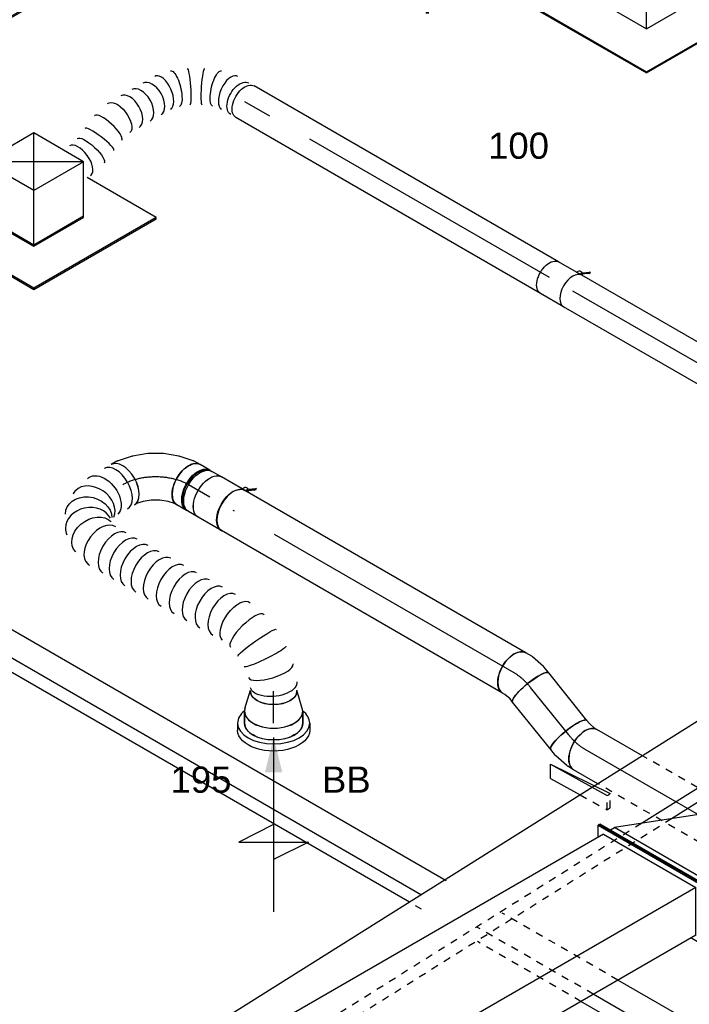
# Model space of a CAD drawing. Extents: x -238422 to 258194, y -34825 to 126331.
# Tile 77 of 239: x -28842 to -26538, y -25871 to -22486. Entities that reach past the tile are written whole.
import ezdxf
from ezdxf.enums import TextEntityAlignment as Align

# ---------------------------------------------------------------- set-up
doc = ezdxf.new("R2010")
doc.units = 0
doc.header["$LTSCALE"] = 50
doc.linetypes.add('CENTER2', pattern=[28.575, 19.05, -3.175, 3.175, -3.175])
doc.linetypes.add('STREEPJES', pattern=[0.1, 0.05, -0.05])
doc.layers.get('0').update_dxf_attribs({"linetype": 'CONTINUOUS'})
for name, color, linetype in [('EL6131--', 2, 'CONTINUOUS'), ('EM6131--', 1, 'CONTINUOUS'), ('lMcht retour bestaand_PR', 1, 'CONTINUOUS'), ('lucht retour bestaand', 8, 'CONTINUOUS'), ('WL570---_RETOUR', 112, 'CONTINUOUS'), ('WL570---_RETOUR_HL', 8, 'CONTINUOUS'), ('WL570---_RETOUR_RST', 2, 'CONTINUOUS'), ('WL570---_RETOUR_RST_HL', 1, 'CONTINUOUS'), ('WL570---_TOEVOER_RST', 2, 'CONTINUOUS'), ('WL570---_TOEVOER_RST_HL', 1, 'CONTINUOUS'), ('WM570---_RETOUR_PR', 1, 'CONTINUOUS'), ('WM570---_RETOUR_RST_PR', 1, 'CONTINUOUS'), ('WM570---_TOEVOER_RST_PR', 1, 'CONTINUOUS')]:
    doc.layers.add(name, color=color, linetype=linetype)
doc.styles.add('BURO-018', font='ARIAL.TTF', dxfattribs={"height": 90})

# ---------------------------------------------------------------- blocks, each defined once
blk = doc.blocks.new('*U1604')
at = {"color": 0, "ltscale": 10}
for p, q in [((0, 62.5, 1141.2), (856.1, 62.5, 1141.2)), ((0, -62.5, 1141.2), (856.1, -62.5, 1141.2))]:
    blk.add_line(p, q, dxfattribs=at)
blk.add_ellipse((0, 0, 1141.2), major_axis=(0, 62.5), ratio=0.57735, start_param=3.141593, end_param=6.283185, dxfattribs=at)
at = {"layer": 'WL570---_RETOUR_HL', "linetype": 'CENTER2'}
blk.add_line((0, 0, 1141.2), (856.1, 0, 1141.2), dxfattribs=at)
at = {"layer": 'WM570---_RETOUR_PR', "color": 1, "style": 'BURO-018'}
blk.add_attdef('POSNR', text='', height=90, dxfattribs=at).set_placement((0, 0), align=Align.MIDDLE)
blk = doc.blocks.new('*U1605')
at = {"color": 0, "ltscale": 10}
for p, q in [((-41.9, 80, -10.6), (-28.1, 80, -10.6)), ((-28.1, 80, -10.6), (-4.8, 84, -10.6)), ((-4.8, 84, -10.6), (3.7, 87.3, -10.6)), ((39.9, -70.3, -10.6), (61.6, -61.9, -10.6)), ((-41.9, -80, -10.6), (-15.2, -80, -10.6)), ((-15.2, -80, -10.6), (-13.9, -79.9, -10.6)), ((-13.9, -79.9, -10.6), (36, -71.4, -10.6))]:
    blk.add_line(p, q, dxfattribs=at)
blk.add_ellipse((-41.9, 0, -10.6), major_axis=(0, 80), ratio=0.211325, start_param=3.141593, end_param=6.283185, dxfattribs=at)
at = {"color": 0, "ltscale": 10, "extrusion": (1.31461e-17, 6.06551e-17, -1)}
for centre, major_axis, ratio, start_param, end_param in [((32.7, 12.7, -10.6), (-28.9, 74.6), 0.57735, 0, 3.141593), ((16.6, 6.4, -10.6), (21.4, -77.4), 0.497511, 6.232846, 6.333525)]:
    blk.add_ellipse(centre, major_axis=major_axis, ratio=ratio, start_param=start_param, end_param=end_param, dxfattribs=at)
at = {"layer": 'WL570---_RETOUR_HL', "linetype": 'CENTER2'}
blk.add_ellipse((-69.2, 94.6, -10.6), major_axis=(158.2, -24.5), ratio=0.57735, start_param=4.974188, end_param=5.497787, dxfattribs=at)
at = {"layer": 'WM570---_RETOUR_PR', "color": 1, "style": 'BURO-018'}
blk.add_attdef('POSNR', text='', height=90, dxfattribs=at).set_placement((0, 0), align=Align.MIDDLE)
blk = doc.blocks.new('*U1606')
at = {"color": 0, "ltscale": 10}
for p, q in [((0, 80, -64.9), (209.4, 80, -64.9)), ((0, -80, -64.9), (209.4, -80, -64.9))]:
    blk.add_line(p, q, dxfattribs=at)
blk.add_ellipse((0, 0, -64.9), major_axis=(0, 80), ratio=0.211325, start_param=3.141593, end_param=6.283185, dxfattribs=at)
at = {"color": 0, "ltscale": 10, "extrusion": (0, 0, -1)}
blk.add_ellipse((209.4, 0, -64.9), major_axis=(0, 80), ratio=0.211325, start_param=0, end_param=3.141593, dxfattribs=at)
at = {"layer": 'WL570---_RETOUR_HL', "linetype": 'CENTER2'}
blk.add_line((0, 0, -64.9), (209.4, 0, -64.9), dxfattribs=at)
at = {"layer": 'WM570---_RETOUR_PR', "color": 1, "style": 'BURO-018'}
blk.add_attdef('POSNR', text='', height=90, dxfattribs=at).set_placement((0, 0), align=Align.MIDDLE)
blk = doc.blocks.new('*U1607')
at = {"color": 0, "ltscale": 10}
for p, q in [((-35, 80, -74), (-11.7, 80, -74)), ((-7.7, 79.6, -74), (41.9, 69.4, -74)), ((41.9, 69.4, -74), (43.2, 69.1, -74)), ((43.2, 69.1, -74), (68, 59.4, -74)), ((-35, -80, -74), (-25.9, -80, -74)), ((-25.9, -80, -74), (-2.8, -84.7, -74)), ((-2.8, -84.7, -74), (10.2, -89.8, -74))]:
    blk.add_line(p, q, dxfattribs=at)
for centre, major_axis, ratio, start_param, end_param in [((-35, 0, -74), (0, 80), 0.57735, 3.141593, 6.283185), ((-17.8, 0, -74), (8.1, 79.9), 0.497511, 6.232846, 6.333525)]:
    blk.add_ellipse(centre, major_axis=major_axis, ratio=ratio, start_param=start_param, end_param=end_param, dxfattribs=at)
at = {"color": 0, "ltscale": 10, "extrusion": (1.23904e-16, 7.43708e-18, -1)}
blk.add_ellipse((39.1, -15.2, -74), major_axis=(28.9, 74.6), ratio=0.211325, start_param=0, end_param=3.141593, dxfattribs=at)
at = {"layer": 'WL570---_RETOUR_HL', "linetype": 'CENTER2', "extrusion": (1.23904e-16, 7.43708e-18, -1)}
blk.add_ellipse((30.3, -113.2, -74), major_axis=(138.7, -80.1), ratio=0.57735, start_param=3.926991, end_param=4.45059, dxfattribs=at)
at = {"layer": 'WM570---_RETOUR_PR', "color": 1, "style": 'BURO-018'}
blk.add_attdef('POSNR', text='', height=90, dxfattribs=at).set_placement((0, 0), align=Align.MIDDLE)
blk = doc.blocks.new('*U1608')
at = {"color": 0, "ltscale": 10}
for p, q in [((0, 80, 14.2), (1116.8, 80, 14.2)), ((0, -80, 14.2), (1116.8, -80, 14.2))]:
    blk.add_line(p, q, dxfattribs=at)
blk.add_ellipse((0, 0, 14.2), major_axis=(0, 80), ratio=0.57735, start_param=3.141593, end_param=6.283185, dxfattribs=at)
at = {"color": 0, "ltscale": 10, "extrusion": (7.43708e-18, -5.9805e-17, -1)}
blk.add_ellipse((1116.8, 0, 14.2), major_axis=(0, 80), ratio=0.57735, start_param=0, end_param=3.141593, dxfattribs=at)
at = {"layer": 'WL570---_RETOUR_HL', "linetype": 'CENTER2'}
blk.add_line((0, 0, 14.2), (1116.8, 0, 14.2), dxfattribs=at)
at = {"layer": 'WM570---_RETOUR_PR', "color": 1, "style": 'BURO-018'}
blk.add_attdef('POSNR', text='', height=90, dxfattribs=at).set_placement((0, 0), align=Align.MIDDLE)
blk = doc.blocks.new('*U1609')
at = {"color": 8, "linetype": 'STREEPJES', "ltscale": 10}
for p, q in [((0, 80, -666.1), (705.5, 80, -666.1)), ((0, -80, -666.1), (307, -80, -666.1)), ((353.2, -80, -666.1), (620.8, -80, -666.1))]:
    blk.add_line(p, q, dxfattribs=at)
at = {"color": 0, "ltscale": 10}
for p, q in [((705.5, 80, -666.1), (802.3, 80, -666.1)), ((307, -80, -666.1), (353.2, -80, -666.1)), ((620.8, -80, -666.1), (802.3, -80, -666.1))]:
    blk.add_line(p, q, dxfattribs=at)
at = {"color": 8, "linetype": 'STREEPJES', "ltscale": 10}
blk.add_ellipse((0, 0, -666.1), major_axis=(0, 80), ratio=0.57735, start_param=3.141593, end_param=6.283185, dxfattribs=at)
at = {"color": 0, "ltscale": 10, "extrusion": (7.43708e-18, -5.9805e-17, -1)}
blk.add_ellipse((802.3, 0, -666.1), major_axis=(0, 80), ratio=0.57735, start_param=0, end_param=3.141593, dxfattribs=at)
at = {"layer": 'WL570---_RETOUR_HL', "linetype": 'CENTER2'}
blk.add_line((0, 0, -666.1), (802.3, 0, -666.1), dxfattribs=at)
at = {"layer": 'WM570---_RETOUR_PR', "color": 1, "style": 'BURO-018'}
blk.add_attdef('POSNR', text='', height=90, dxfattribs=at).set_placement((0, 0), align=Align.MIDDLE)
blk = doc.blocks.new('*U1659')
at = {"color": 0, "ltscale": 10}
for p, q in [((-199.1, 827.2, 929), (-199.4, 825.9, 929)), ((-197.4, 630, 929), (-197.1, 628.7, 929))]:
    blk.add_line(p, q, dxfattribs=at)
at = {"color": 0, "ltscale": 10, "extrusion": (3.41963e-17, -1.97432e-17, -1)}
for centre, major_axis, ratio, start_param, end_param in [((-94.7, 874.1, 929), (-69.3, 40), 0.57735, 0, 3.141593), ((-105.8, 855, 929), (-73.3, 32.8), 0.498728, 6.231742, 9.373335), ((-128.9, 755.8, 929), (80.1, -5.4), 0.1132, 3.132722, 6.274315), ((-128.3, 701.6, 929), (-79.9, -7.1), 0.098568, 3.149293, 6.290885), ((-103.2, 602.4, 929), (-72.7, -34), 0.4871, 3.191075, 6.332667), ((176.9, 104.2, 929), (-80.2, -6.9), 0.750739, 3.009293, 6.150885), ((80.3, 0, 929), (10.5, -79.7), 0.646887, 6.198226, 9.339819), ((155.2, 33.9, 929), (59.5, -54.4), 0.803023, 6.107746, 9.249338)]:
    blk.add_ellipse(centre, major_axis=major_axis, ratio=ratio, start_param=start_param, end_param=end_param, dxfattribs=at)
at = {"color": 0, "ltscale": 10}
for centre, major_axis, ratio, start_param, end_param in [((-121.2, 808.1, 929), (-78.1, 18.5), 0.317063, 3.168874, 6.255904), ((-119.6, 649.3, 929), (77.7, 20), 0.303454, 3.167459, 6.257319), ((-78.6, 561.4, 929), (68.7, 41.1), 0.56694, 3.141593, 6.283185), ((-52.5, 517.6, 929), (68.7, 41.1), 0.56694, 3.141593, 6.283185), ((-26.3, 473.9, 929), (68.7, 41.1), 0.56694, 3.141593, 6.283185), ((-0.2, 430.2, 929), (68.7, 41.1), 0.56694, 3.141593, 6.283185), ((26, 386.4, 929), (68.7, 41.1), 0.56694, 3.141593, 6.283185), ((52.1, 342.7, 929), (68.7, 41.1), 0.56694, 3.141593, 6.283185), ((76.1, 301.9, 929), (69.3, 40), 0.57735, 3.141593, 6.283185), ((97.9, 264.1, 929), (69.3, 40), 0.57735, 3.141593, 6.283185), ((119.7, 226.4, 929), (69.3, 40), 0.57735, 3.141593, 6.283185), ((141.6, 188.6, 929), (69.3, 40), 0.57735, 3.141593, 6.283185), ((165.4, 147.4, 929), (74.3, 30.8), 0.646887, 3.226552, 6.198226), ((165.4, 147.4, 929), (74.3, 30.8), 0.646887, 6.198226, 6.368145), ((0, 0, 929), (0, -80), 0.57735, 3.141593, 6.283185), ((27.2, 0, 929), (0, -80), 0.57735, 3.141593, 6.283185), ((123.4, 11.6, 929), (-34.1, 73), 0.750739, 0.1323, 3.009293), ((173.5, 65.5, 929), (76.9, -24.3), 0.803023, 3.317032, 6.107746), ((173.5, 65.5, 929), (76.9, -24.3), 0.803023, 6.107746, 6.458625), ((123.4, 11.6, 929), (-34.1, 73), 0.750739, 3.009293, 3.273893)]:
    blk.add_ellipse(centre, major_axis=major_axis, ratio=ratio, start_param=start_param, end_param=end_param, dxfattribs=at)
at = {"layer": 'WM570---_RETOUR_PR', "color": 1, "style": 'BURO-018'}
blk.add_attdef('POSNR', text='', height=90, dxfattribs=at).set_placement((0, 0), align=Align.MIDDLE)
blk = doc.blocks.new('*U1660')
at = {"color": 0, "ltscale": 10}
for p, q in [((-24.2, 127.6, 1021.4), (-8.5, 145.3, 1021.4)), ((-8.5, 145.3, 1021.4), (-4, 153.1, 1021.4)), ((-72, 95, 1021.4), (-46.2, 109.9, 1021.4)), ((-46.2, 109.9, 1021.4), (-24.2, 127.6, 1021.4)), ((-154.3, 76, 1021.4), (-162.5, 76, 1021.4)), ((-130.6, 80, 1021.4), (-121.5, 80, 1021.4)), ((-121.5, 80, 1021.4), (-98.4, 84.7, 1021.4)), ((-98.4, 84.7, 1021.4), (-72, 95, 1021.4)), ((123, 53, 1021.4), (134.6, 73.1, 1021.4)), ((87, 11.8, 1021.4), (120.6, 49.7, 1021.4)), ((44.5, -22.5, 1021.4), (86.1, 10.9, 1021.4)), ((87, 11.8, 1021.4), (86.1, 10.9, 1021.4)), ((-2.6, -49.7, 1021.4), (44.4, -22.6, 1021.4)), ((44.4, -22.6, 1021.4), (44.5, -22.5, 1021.4)), ((-52.5, -69.1, 1021.4), (-2.8, -49.8, 1021.4)), ((-2.8, -49.8, 1021.4), (-2.6, -49.7, 1021.4)), ((-154.3, -76, 1021.4), (-162.5, -76, 1021.4)), ((-130.6, -80, 1021.4), (-107.4, -80, 1021.4)), ((-103.4, -79.6, 1021.4), (-53.8, -69.4, 1021.4)), ((-52.5, -69.1, 1021.4), (-53.8, -69.4, 1021.4))]:
    blk.add_line(p, q, dxfattribs=at)
for centre, major_axis, ratio, start_param, end_param in [((65.3, 113.1, 1021.4), (69.3, -40), 0.57735, 3.141593, 6.283185), ((-168.8, 0, 1021.4), (0, 76), 0.57735, 3.34014, 6.084638), ((-130.6, 0, 1021.4), (0, 80), 0.57735, 3.141593, 6.283185), ((56.7, 98.2, 1021.4), (65.1, -47), 0.497511, 6.232846, 6.333525), ((-113.4, 0, 1021.4), (8.1, -79.9), 0.497511, 6.232846, 6.333525)]:
    blk.add_ellipse(centre, major_axis=major_axis, ratio=ratio, start_param=start_param, end_param=end_param, dxfattribs=at)
at = {"layer": 'WL570---_RETOUR_HL', "linetype": 'CENTER2'}
blk.add_ellipse((-65.3, 113.1, 1021.4), major_axis=(-138.6, -80), ratio=0.57735, start_param=0.785398, end_param=2.356194, dxfattribs=at)
at = {"layer": 'WM570---_RETOUR_PR', "color": 1, "style": 'BURO-018'}
blk.add_attdef('POSNR', text='', height=90, dxfattribs=at).set_placement((0, 0), align=Align.MIDDLE)
blk = doc.blocks.new('*U1661')
at = {"color": 0, "ltscale": 10}
for p, q in [((-40.4, 100, 330.9), (0, 100, 330.9)), ((9.6, 98.6, 330.9), (73.4, 80, 330.9)), ((-40.4, -100, 330.9), (0, -100, 330.9)), ((9.6, -98.6, 330.9), (73.4, -80, 330.9))]:
    blk.add_line(p, q, dxfattribs=at)
for centre, major_axis, start_param, end_param in [((-40.4, 0, 330.9), (0, -100), 3.141593, 6.283185), ((0, 0, 330.9), (0, -100), 3.138057, 6.286721), ((0, 0, 330.9), (0, -100), 3.138057, 6.286721), ((0, 0, 330.9), (0, -100), 3.138057, 6.286721), ((69.6, 0, 330.9), (0, -80), 3.141593, 6.283185), ((69.6, 0, 330.9), (0, -80), 3.141593, 6.283185)]:
    blk.add_ellipse(centre, major_axis=major_axis, ratio=0.57735, start_param=start_param, end_param=end_param, dxfattribs=at)
at = {"layer": 'WL570---_RETOUR_RST_HL', "linetype": 'CENTER2'}
for p, q in [((-40.4, 0, 330.9), (0, 0, 330.9)), ((0, 0, 330.9), (69.6, 0, 330.9))]:
    blk.add_line(p, q, dxfattribs=at)
blk.add_circle((69.6, 0, 330.9), 0.075, dxfattribs=at)
at = {"layer": 'WM570---_RETOUR_RST_PR', "color": 1, "style": 'BURO-018'}
blk.add_attdef('POSNR', text='', height=90, dxfattribs=at).set_placement((0, 0), align=Align.MIDDLE)
blk = doc.blocks.new('*U1787')
at = {"ltscale": 10}
blk.add_hatch(color=0, dxfattribs=at).paths.add_polyline_path([(49, 0), (169, 30), (169, -30)])
at = {"color": 0, "ltscale": 10}
for p, q in [((0, 124, 359.5), (24.5, 124, 359.5)), ((409, -120, 359.5), (409, 120, 359.5)), ((409, 120, 359.5), (469, 0, 359.5)), ((-40.8, 100, 359.5), (0, 100, 359.5)), ((49, 0, 359.5), (649, 0, 359.5)), ((349, 0, 359.5), (409, -120, 359.5)), ((-40.8, -100, 359.5), (0, -100, 359.5)), ((0, -124, 359.5), (24.5, -124, 359.5))]:
    blk.add_line(p, q, dxfattribs=at)
for centre, major_axis, start_param, end_param in [((0, 0, 359.5), (0, 124), 0, 0.633152), ((0, 0, 359.5), (0, 124), 3.141593, 6.283185), ((-40.8, 0, 359.5), (0, 100), 0, 0.215214), ((-40.8, 0, 359.5), (0, 100), 3.141593, 6.283185), ((-40.8, 0, 359.5), (0, 100), 2.926378, 3.141593), ((0, 0, 359.5), (0, 124), 2.508441, 3.141593)]:
    blk.add_ellipse(centre, major_axis=major_axis, ratio=0.57735, start_param=start_param, end_param=end_param, dxfattribs=at)
at = {"color": 0, "ltscale": 10, "extrusion": (5.55112e-17, -1.11022e-16, -1)}
for centre, major_axis in [((24.5, 0, 359.5), (0, 124)), ((0, 0, 359.5), (0, 100))]:
    blk.add_ellipse(centre, major_axis=major_axis, ratio=0.57735, start_param=0, end_param=3.141593, dxfattribs=at)
at = {"layer": 'WL570---_RETOUR_RST', "color": 1, "style": 'BURO-018'}
for tag in ['MC', 'Q']:
    blk.add_attdef(tag, text='', height=90, dxfattribs=at).set_placement((0, 0), align=Align.MIDDLE)
at = {"layer": 'WM570---_RETOUR_RST_PR', "color": 1, "style": 'BURO-018'}
blk.add_attdef('POSNR', text='', height=90, dxfattribs=at).set_placement((0, 0), align=Align.MIDDLE)
blk = doc.blocks.new('*U1793')
at = {"color": 0, "ltscale": 10}
for p, q in [((-122.3, 174.3, 3460.6), (-203.9, 32.9, 3460.6)), ((100.6, 174.3, 3460.6), (-122.3, 174.3, 3460.6)), ((-10.8, -18.7, 3460.6), (-122.3, 174.3, 3460.6)), ((212.1, -18.7, 3460.6), (100.6, 174.3, 3460.6)), ((-411.3, 129, 3460.6), (-409.3, 132.6, 3460.6)), ((-411.3, 129, 3460.6), (-168.4, -291.7, 3460.6)), ((-146.4, 132.6, 3460.6), (-409.3, 132.6, 3460.6)), ((-409.3, 132.6, 3460.6), (-166.4, -288.1, 3460.6)), ((-203.9, 32.9, 3460.6), (-92.5, -160.2, 3460.6)), ((-92.5, -160.2, 3460.6), (-10.8, -18.7, 3460.6)), ((212.1, -18.7, 3460.6), (-10.8, -18.7, 3460.6)), ((130.4, -160.2, 3460.6), (212.1, -18.7, 3460.6)), ((319.5, -288.1, 3460.6), (188, -60.5, 3460.6)), ((-92.5, -160.2, 3460.6), (130.4, -160.2, 3460.6)), ((-166.4, -288.1, 3460.6), (-168.4, -291.7, 3460.6)), ((-168.4, -291.7, 3460.6), (317.4, -291.7, 3460.6)), ((-166.4, -288.1, 3460.6), (319.5, -288.1, 3460.6)), ((317.4, -291.7, 3460.6), (319.5, -288.1, 3460.6))]:
    blk.add_line(p, q, dxfattribs=at)
at = {"color": 8, "linetype": 'STREEPJES', "ltscale": 10}
for q in [(-2.7, 116.1, 3460.6), (19.4, 122, 3460.6), (48.3, 116.1, 3460.6), (-12, 99.9, 3460.6), (-6.1, 77.8, 3460.6), (13.5, 55.7, 3460.6), (41.5, 39.5, 3460.6), (76.3, 99.9, 3460.6), (70.4, 33.6, 3460.6), (92.5, 39.5, 3460.6), (101.9, 55.7, 3460.6), (95.9, 77.8, 3460.6)]:
    blk.add_line((44.9, 77.8, 3460.6), q, dxfattribs=at)
at = {"color": 0, "ltscale": 10}
blk.add_ellipse((44.9, 77.8, 3460.6), major_axis=(54.1, -31.2), ratio=0.57735, dxfattribs=at)
at = {"layer": 'WL570---_TOEVOER_RST_HL', "linetype": 'CENTER2'}
blk.add_circle((0, 0, 3460.6), 0.075, dxfattribs=at)
at = {"layer": 'WL570---_TOEVOER_RST', "color": 1, "style": 'BURO-018'}
for tag in ['MC', 'Q']:
    blk.add_attdef(tag, text='', height=90, dxfattribs=at).set_placement((0, 0), align=Align.MIDDLE)
at = {"layer": 'WM570---_TOEVOER_RST_PR', "color": 1, "style": 'BURO-018'}
blk.add_attdef('POSNR', text='', height=90, dxfattribs=at).set_placement((0, 0), align=Align.MIDDLE)
blk = doc.blocks.new('*U1795')
at = {"color": 0, "ltscale": 10}
for p, q in [((-100.2, 168.6, 2404.1), (-196.2, 2.5, 2404.1)), ((97.4, 168.6, 2404.1), (-100.2, 168.6, 2404.1)), ((-1.4, -2.5, 2404.1), (-100.2, 168.6, 2404.1)), ((196.2, -2.5, 2404.1), (-100.2, 168.6, 2404.1)), ((-1.4, -2.5, 2404.1), (97.4, 168.6, 2404.1)), ((196.2, -2.5, 2404.1), (97.4, 168.6, 2404.1)), ((-412.3, 127.3, 2404.1), (-414.4, 123.7, 2404.1)), ((-414.4, 123.7, 2404.1), (-171.5, -297, 2404.1)), ((-124.1, 127.3, 2404.1), (-412.3, 127.3, 2404.1)), ((-169.4, -293.4, 2404.1), (-412.3, 127.3, 2404.1)), ((-196.2, 2.5, 2404.1), (-97.4, -168.6, 2404.1)), ((-95.3, -165.1, 2404.1), (-194.1, 6, 2404.1)), ((-97.4, -168.6, 2404.1), (-1.4, -2.5, 2404.1)), ((196.2, -2.5, 2404.1), (-1.4, -2.5, 2404.1)), ((100.2, -168.6, 2404.1), (196.2, -2.5, 2404.1)), ((316.4, -293.4, 2404.1), (179.2, -55.8, 2404.1)), ((-97.4, -168.6, 2404.1), (100.2, -168.6, 2404.1)), ((102.3, -165.1, 2404.1), (-95.3, -165.1, 2404.1)), ((-171.5, -297, 2404.1), (-169.4, -293.4, 2404.1)), ((-171.5, -297, 2404.1), (314.4, -297, 2404.1)), ((316.4, -293.4, 2404.1), (-169.4, -293.4, 2404.1)), ((314.4, -297, 2404.1), (316.4, -293.4, 2404.1))]:
    blk.add_line(p, q, dxfattribs=at)
at = {"layer": 'WL570---_RETOUR_RST_HL', "linetype": 'CENTER2'}
blk.add_circle((0, 0, 2404.1), 0.075, dxfattribs=at)
at = {"layer": 'WL570---_RETOUR_RST', "color": 1, "style": 'BURO-018'}
for tag in ['MC', 'Q']:
    blk.add_attdef(tag, text='', height=90, dxfattribs=at).set_placement((0, 0), align=Align.MIDDLE)
at = {"layer": 'WM570---_RETOUR_RST_PR', "color": 1, "style": 'BURO-018'}
blk.add_attdef('POSNR', text='', height=90, dxfattribs=at).set_placement((0, 0), align=Align.MIDDLE)
blk = doc.blocks.new('*U1796')
at = {"color": 0, "ltscale": 10}
for p, q in [((-99.2, 170.4, 3441.9), (-135.1, 108.3, 3441.9)), ((98.4, 170.4, 3441.9), (-99.2, 170.4, 3441.9)), ((-0.4, -0.7, 3441.9), (-99.2, 170.4, 3441.9)), ((197.2, -0.7, 3441.9), (-99.2, 170.4, 3441.9)), ((-0.4, -0.7, 3441.9), (98.4, 170.4, 3441.9)), ((197.2, -0.7, 3441.9), (98.4, 170.4, 3441.9)), ((-413.4, 125.5, 3441.9), (-415.4, 122, 3441.9)), ((-415.4, 122, 3441.9), (-408.5, 110.1, 3441.9)), ((-399.7, 125.5, 3441.9), (-413.4, 125.5, 3441.9)), ((-406.5, 113.7, 3441.9), (-413.4, 125.5, 3441.9)), ((-125.1, 125.5, 3441.9), (-144.5, 125.5, 3441.9)), ((-98.4, -170.4, 3441.9), (-0.4, -0.7, 3441.9)), ((197.2, -0.7, 3441.9), (-0.4, -0.7, 3441.9)), ((99.2, -170.4, 3441.9), (197.2, -0.7, 3441.9)), ((-172.2, -42.5, 3441.9), (-98.4, -170.4, 3441.9)), ((-96.3, -166.9, 3441.9), (-167.4, -43.8, 3441.9)), ((315.4, -295.2, 3441.9), (171.3, -45.6, 3441.9)), ((-251.8, -161.4, 3441.9), (-222.8, -211.6, 3441.9)), ((-218.9, -211.3, 3441.9), (-249.7, -157.9, 3441.9)), ((101.2, -166.9, 3441.9), (-96.3, -166.9, 3441.9)), ((-98.4, -170.4, 3441.9), (99.2, -170.4, 3441.9)), ((315.4, -295.2, 3441.9), (-111, -295.2, 3441.9)), ((-110.7, -298.8, 3441.9), (313.3, -298.8, 3441.9)), ((313.3, -298.8, 3441.9), (315.4, -295.2, 3441.9))]:
    blk.add_line(p, q, dxfattribs=at)
at = {"color": 8, "linetype": 'STREEPJES', "ltscale": 10}
for p, q in [((-222.8, -211.6, 3441.9), (-172.5, -298.8, 3441.9)), ((-170.4, -295.2, 3441.9), (-218.9, -211.3, 3441.9)), ((-172.5, -298.8, 3441.9), (-170.4, -295.2, 3441.9)), ((-172.5, -298.8, 3441.9), (-110.7, -298.8, 3441.9)), ((-111, -295.2, 3441.9), (-170.4, -295.2, 3441.9))]:
    blk.add_line(p, q, dxfattribs=at)
at = {"layer": 'WL570---_TOEVOER_RST_HL', "linetype": 'CENTER2'}
blk.add_circle((0, 0, 3441.9), 0.075, dxfattribs=at)
at = {"layer": 'WL570---_TOEVOER_RST', "color": 1, "style": 'BURO-018'}
for tag in ['MC', 'Q']:
    blk.add_attdef(tag, text='', height=90, dxfattribs=at).set_placement((0, 0), align=Align.MIDDLE)
at = {"layer": 'WM570---_TOEVOER_RST_PR', "color": 1, "style": 'BURO-018'}
blk.add_attdef('POSNR', text='', height=90, dxfattribs=at).set_placement((0, 0), align=Align.MIDDLE)
blk = doc.blocks.new('*U1836')
at = {"color": 0, "ltscale": 10}
for p, q in [((-42.2, 80, 899.2), (-4.1, 80, 899.2)), ((4.1, 80, 899.2), (42.2, 80, 899.2)), ((-42.2, -80, 899.2), (-4.1, -80, 899.2)), ((4.1, -80, 899.2), (42.2, -80, 899.2))]:
    blk.add_line(p, q, dxfattribs=at)
at = {"color": 0, "ltscale": 10, "extrusion": (7.43708e-18, -5.9805e-17, -1)}
for centre, major_axis, start_param, end_param in [((-42.2, 0, 899.2), (0, 80), 0, 3.141593), ((-4.1, 0, 899.2), (0, 80), 0, 3.141593), ((4.1, 0, 899.2), (0, 80), 0, 3.230096), ((4.1, 0, 899.2), (0, 80), 6.194681, 6.280044), ((4.1, 0, 899.2), (0, 76), 0.198548, 2.943045), ((42.2, 0, 899.2), (0, 80), 0, 3.141593)]:
    blk.add_ellipse(centre, major_axis=major_axis, ratio=0.57735, start_param=start_param, end_param=end_param, dxfattribs=at)
at = {"layer": 'WL570---_RETOUR_HL', "linetype": 'CENTER2'}
blk.add_line((-42.2, 0, 899.2), (42.2, 0, 899.2), dxfattribs=at)
at = {"layer": 'WM570---_RETOUR_PR', "color": 1, "style": 'BURO-018'}
blk.add_attdef('POSNR', text='', height=90, dxfattribs=at).set_placement((0, 0), align=Align.MIDDLE)
blk = doc.blocks.new('*U1837')
at = {"color": 2, "ltscale": 10}
for p, q in [((-46.7, 80, 836.3), (46.7, 80, 836.3)), ((-74.4, -96.7, 836.3), (-78.8, -104.3, 836.3)), ((-52.7, -89, 836.3), (-76.8, -105.9, 836.3)), ((-76.8, -105.9, 836.3), (-72.4, -98.4, 836.3)), ((-74.4, -96.7, 836.3), (-50.6, -80, 836.3)), ((-72.4, -98.4, 836.3), (-74.4, -96.7, 836.3)), ((-48.4, -81.5, 836.3), (-72.4, -98.4, 836.3)), ((-48.4, -81.5, 836.3), (-52.7, -89, 836.3)), ((-50.2, -80, 836.3), (-48.4, -81.5, 836.3)), ((-47.9, -81.1, 836.3), (-48.4, -81.5, 836.3)), ((-46.7, -80, 836.3), (-35.2, -80, 836.3)), ((-35.2, -80, 836.3), (-40.7, -89.6, 836.3)), ((-35.2, -80, 836.3), (46.7, -80, 836.3)), ((-78.8, -104.3, 836.3), (-76.8, -105.9, 836.3))]:
    blk.add_line(p, q, dxfattribs=at)
blk.add_ellipse((-46.7, 0, 836.3), major_axis=(0, 80), ratio=0.57735, start_param=3.141593, end_param=6.283185, dxfattribs=at)
at = {"color": 2, "ltscale": 10, "extrusion": (1.23904e-16, 7.43708e-18, -1)}
for centre, major_axis, start_param, end_param in [((46.7, 0, 836.3), (0, 80), 0, 3.141593), ((-49, -84.9, 836.3), (8.26, -4.77), 2.413666, 3.141593), ((-49, -84.9, 836.3), (8.26, -4.77), 0, 1.692399)]:
    blk.add_ellipse(centre, major_axis=major_axis, ratio=0.57735, start_param=start_param, end_param=end_param, dxfattribs=at)
at = {"layer": 'WL570---_RETOUR', "color": 1, "style": 'BURO-018'}
blk.add_attdef('I', text='', height=90, dxfattribs=at).set_placement((0, 0), align=Align.MIDDLE)
at = {"layer": 'WM570---_RETOUR_PR', "color": 1, "style": 'BURO-018'}
blk.add_attdef('POSNR', text='', height=90, dxfattribs=at).set_placement((0, 0), align=Align.MIDDLE)
blk = doc.blocks.new('*U1856')
at = {"color": 0, "ltscale": 10}
for p, q in [((-153.1, 88.4, -1461.9), (-51, 265.2, -1461.9)), ((-149, 88.4, -1461.9), (-46.9, 265.2, -1461.9)), ((-51, 265.2, -1461.9), (-46.9, 265.2, -1461.9)), ((-46.9, 265.2, -1461.9), (-26.5, 229.8, -1461.9)), ((1925.2, 88.4, -1461.9), (2027.2, 265.2, -1461.9)), ((1929.2, 88.4, -1461.9), (2031.3, 265.2, -1461.9)), ((2031.3, 265.2, -1461.9), (2027.2, 265.2, -1461.9)), ((-46.9, 229.8, -1461.9), (-128.6, 88.4, -1461.9)), ((-46.9, 229.8, -1461.9), (2006.8, 229.8, -1461.9)), ((-153.1, 88.4, -1461.9), (-149, 88.4, -1461.9)), ((51, -265.2, -1461.9), (-153.1, 88.4, -1461.9)), ((55.1, -265.2, -1461.9), (-149, 88.4, -1461.9)), ((55.1, -229.8, -1461.9), (-128.6, 88.4, -1461.9)), ((-128.6, 88.4, -1461.9), (1925.2, 88.4, -1461.9)), ((1929.2, 88.4, -1461.9), (1925.2, 88.4, -1461.9)), ((2129.3, -265.2, -1461.9), (1925.2, 88.4, -1461.9)), ((2133.4, -265.2, -1461.9), (1929.2, 88.4, -1461.9)), ((75.5, -229.8, -1461.9), (55.1, -265.2, -1461.9)), ((55.1, -229.8, -1461.9), (2108.9, -229.8, -1461.9)), ((51, -265.2, -1461.9), (55.1, -265.2, -1461.9)), ((2133.4, -265.2, -1461.9), (2129.3, -265.2, -1461.9))]:
    blk.add_line(p, q, dxfattribs=at)
at = {"layer": 'lMcht retour bestaand_PR', "color": 1, "style": 'BURO-018'}
blk.add_attdef('POSNR', text='', height=90, dxfattribs=at).set_placement((0, 0), align=Align.MIDDLE)
blk = doc.blocks.new('*U1857')
at = {"color": 0, "ltscale": 10}
for p, q in [((-91.9, 265.2, -1433), (-87.8, 265.2, -1433)), ((112.3, -88.4, -1433), (-91.9, 265.2, -1433)), ((116.4, -88.4, -1433), (-87.8, 265.2, -1433)), ((-67.4, 229.8, -1433), (-51, 229.8, -1433)), ((132.7, -88.4, -1433), (-51, 229.8, -1433)), ((222.3, 123.7, -1433), (-51, 229.8, -1433)), ((259.1, 159.1, -1433), (238.7, 123.7, -1433)), ((263.2, 159.1, -1433), (259.1, 159.1, -1433)), ((402, -88.4, -1433), (259.1, 159.1, -1433)), ((406, -88.4, -1433), (263.2, 159.1, -1433)), ((259.1, 123.7, -1433), (222.3, 123.7, -1433)), ((344.8, -88.4, -1433), (222.3, 123.7, -1433)), ((259.1, 123.7, -1433), (381.6, -88.4, -1433)), ((10.2, -265.2, -1433), (112.3, -88.4, -1433)), ((14.3, -265.2, -1433), (116.4, -88.4, -1433)), ((51, -229.8, -1433), (132.7, -88.4, -1433)), ((112.3, -88.4, -1433), (116.4, -88.4, -1433)), ((132.7, -88.4, -1433), (116.4, -88.4, -1433)), ((132.7, -88.4, -1433), (344.8, -88.4, -1433)), ((263.2, -229.8, -1433), (344.8, -88.4, -1433)), ((381.6, -88.4, -1433), (299.9, -229.8, -1433)), ((299.9, -265.2, -1433), (402, -88.4, -1433)), ((304, -265.2, -1433), (406, -88.4, -1433)), ((344.8, -88.4, -1433), (381.6, -88.4, -1433)), ((406, -88.4, -1433), (402, -88.4, -1433)), ((51, -229.8, -1433), (34.7, -229.8, -1433)), ((51, -229.8, -1433), (263.2, -229.8, -1433)), ((263.2, -229.8, -1433), (299.9, -229.8, -1433)), ((279.5, -229.8, -1433), (299.9, -265.2, -1433)), ((10.2, -265.2, -1433), (14.3, -265.2, -1433)), ((304, -265.2, -1433), (299.9, -265.2, -1433))]:
    blk.add_line(p, q, dxfattribs=at)
at = {"layer": 'lMcht retour bestaand_PR', "color": 1, "style": 'BURO-018'}
blk.add_attdef('POSNR', text='', height=90, dxfattribs=at).set_placement((0, 0), align=Align.MIDDLE)
blk = doc.blocks.new('*U1929')
at = {"color": 2, "ltscale": 10}
for p, q in [((-46.1, 62.5, 1779.2), (46.1, 62.5, 1779.2)), ((-64.1, -79.7, 1779.2), (-40.4, -63.1, 1779.2)), ((-38.8, -64.3, 1779.2), (-62.5, -81, 1779.2)), ((-46.1, -62.5, 1779.2), (-25.2, -62.5, 1779.2)), ((-38.8, -64.3, 1779.2), (-42.2, -70.2, 1779.2)), ((-40.4, -63.1, 1779.2), (-38.8, -64.3, 1779.2)), ((-38.3, -64, 1779.2), (-38.8, -64.3, 1779.2)), ((-25.2, -62.5, 1779.2), (-30.1, -71, 1779.2)), ((-25.2, -62.5, 1779.2), (46.1, -62.5, 1779.2)), ((-64.1, -79.7, 1779.2), (-67.5, -85.6, 1779.2)), ((-67.5, -85.6, 1779.2), (-65.9, -86.9, 1779.2)), ((-42.2, -70.2, 1779.2), (-65.9, -86.9, 1779.2)), ((-65.9, -86.9, 1779.2), (-62.5, -81, 1779.2)), ((-62.5, -81, 1779.2), (-64.1, -79.7, 1779.2))]:
    blk.add_line(p, q, dxfattribs=at)
blk.add_ellipse((-46.1, 0, 1779.2), major_axis=(0, 62.5), ratio=0.57735, start_param=3.141593, end_param=6.283185, dxfattribs=at)
at = {"color": 2, "ltscale": 10, "extrusion": (1.23904e-16, 7.43708e-18, -1)}
for centre, major_axis, start_param, end_param in [((46.1, 0, 1779.2), (0, 62.5), 0, 3.141593), ((-38.3, -66.3, 1779.2), (8.15, -4.7), 2.282546, 2.962558), ((-38.3, -66.3, 1779.2), (8.15, -4.7), 0, 1.721651)]:
    blk.add_ellipse(centre, major_axis=major_axis, ratio=0.57735, start_param=start_param, end_param=end_param, dxfattribs=at)
at = {"layer": 'WL570---_RETOUR', "color": 1, "style": 'BURO-018'}
blk.add_attdef('I', text='', height=90, dxfattribs=at).set_placement((0, 0), align=Align.MIDDLE)
at = {"layer": 'WM570---_RETOUR_PR', "color": 1, "style": 'BURO-018'}
blk.add_attdef('POSNR', text='', height=90, dxfattribs=at).set_placement((0, 0), align=Align.MIDDLE)
blk = doc.blocks.new('*U1930')
at = {"color": 0, "ltscale": 10}
for p, q in [((0, 62.5, 1811.7), (1209.9, 62.5, 1811.7)), ((0, -62.5, 1811.7), (1209.9, -62.5, 1811.7))]:
    blk.add_line(p, q, dxfattribs=at)
at = {"color": 0, "ltscale": 10, "extrusion": (7.43708e-18, -5.9805e-17, -1)}
blk.add_ellipse((1209.9, 0, 1811.7), major_axis=(0, 62.5), ratio=0.57735, start_param=0, end_param=3.141593, dxfattribs=at)
at = {"layer": 'WL570---_RETOUR_HL', "linetype": 'CENTER2'}
blk.add_line((0, 0, 1811.7), (1209.9, 0, 1811.7), dxfattribs=at)
at = {"layer": 'WM570---_RETOUR_PR', "color": 1, "style": 'BURO-018'}
blk.add_attdef('POSNR', text='', height=90, dxfattribs=at).set_placement((0, 0), align=Align.MIDDLE)
blk = doc.blocks.new('*U1931')
at = {"color": 0, "ltscale": 10}
for p, q in [((423.8, 299.6, 2667.3), (424, 300.5, 2667.3)), ((177.4, -30.1, 2667.3), (177.5, -30, 2667.3)), ((228.5, -0.6, 2667.3), (228.6, -0.5, 2667.3))]:
    blk.add_line(p, q, dxfattribs=at)
for centre, major_axis, ratio, start_param, end_param in [((390, 459.4, 2667.3), (-57.5, 25.3), 0.488973, 0.053485, 3.088108), ((390, 459.4, 2667.3), (-57.5, 25.3), 0.488973, 6.229701, 6.33667), ((368.8, 362.6, 2667.3), (62, -7.8), 0.169291, 3.141593, 6.283185), ((362.6, 313.4, 2667.3), (61.3, -13.4), 0.282999, 3.167159, 6.257619), ((325.5, 227.6, 2667.3), (54.1, -31.2), 0.57735, 3.141593, 6.283185), ((303.6, 189.6, 2667.3), (54.1, -31.2), 0.57735, 3.141593, 6.283185), ((281.7, 151.6, 2667.3), (54.1, -31.2), 0.57735, 3.141593, 6.283185), ((260.6, 115.1, 2667.3), (50.9, -36.7), 0.497511, 3.191932, 6.232846), ((193.1, 51.2, 2667.3), (-35.4, 51.7), 0.106869, 0.008217, 3.133375), ((150.3, 26.5, 2667.3), (27.1, -56.5), 0.106869, 0.008217, 3.133375), ((260.6, 115.1, 2667.3), (50.9, -36.7), 0.497511, 6.232846, 6.333525), ((61.2, 0, 2667.3), (6.3, -62.4), 0.497511, 0.050339, 3.091253), ((61.2, 0, 2667.3), (6.3, -62.4), 0.497511, 6.232846, 6.333525)]:
    blk.add_ellipse(centre, major_axis=major_axis, ratio=ratio, start_param=start_param, end_param=end_param, dxfattribs=at)
at = {"color": 0, "ltscale": 10, "extrusion": (7.43708e-18, -5.9805e-17, -1)}
for centre, major_axis, ratio, start_param, end_param in [((375, 411.8, 2667.3), (61.3, -13.4), 0.282999, 0.025567, 3.167159), ((347.6, 265.8, 2667.3), (57.5, -25.3), 0.488973, 6.229701, 9.371293), ((230.7, 81.4, 2667.3), (43.3, -45.4), 0.313149, 6.256783, 9.398376), ((105.4, 9, 2667.3), (-17.7, 60.2), 0.313149, 0.026402, 3.167995), ((0, 0, 2667.3), (0, 62.5), 0.57735, 0, 3.141593), ((20.5, 0, 2667.3), (0, 62.5), 0.57735, 0, 3.141593)]:
    blk.add_ellipse(centre, major_axis=major_axis, ratio=ratio, start_param=start_param, end_param=end_param, dxfattribs=at)
at = {"layer": 'WM570---_RETOUR_PR', "color": 1, "style": 'BURO-018'}
blk.add_attdef('POSNR', text='', height=90, dxfattribs=at).set_placement((0, 0), align=Align.MIDDLE)
blk = doc.blocks.new('*U2035')
at = {"color": 0, "ltscale": 10}
for p, q in [((-71.7, 75.6, -520.2), (-46.4, 117.5, -520.2)), ((-46.4, 117.5, -520.2), (65, -75.6, -520.2)), ((-46.4, 117.5, -520.2), (78.1, -75.2, -520.2)), ((-71.7, 75.6, -520.2), (-13, -26.1, -520.2))]:
    blk.add_line(p, q, dxfattribs=at)
at = {"color": 0, "linetype": 'STREEPJES', "ltscale": 10}
for p, q in [((-13, -26.1, -520.2), (39.7, -117.5, -520.2)), ((39.7, -117.5, -520.2), (65, -75.6, -520.2)), ((52.8, -117.2, -520.2), (78.1, -75.2, -520.2))]:
    blk.add_line(p, q, dxfattribs=at)
at = {"color": 0, "ltscale": 10}
blk.add_ellipse((-46.4, 117.5, -520.2), major_axis=(231.1, -139.6), ratio=0.57735, start_param=5.520495, end_param=5.581582, dxfattribs=at)
at = {"color": 0, "linetype": 'STREEPJES', "ltscale": 10}
blk.add_ellipse((-71.7, 75.6, -520.2), major_axis=(231.1, -139.6), ratio=0.57735, start_param=5.520495, end_param=5.581582, dxfattribs=at)
at = {"layer": 'EM6131--', "color": 1, "style": 'BURO-018'}
blk.add_attdef('POSNR', text='', height=90, dxfattribs=at).set_placement((0, 0), align=Align.MIDDLE)
blk = doc.blocks.new('*U2051')
at = {"color": 0, "ltscale": 10}
for p, q in [((-43.1, 118.3, -278.2), (342.1, 118.3, -278.2)), ((-69.1, 76.8, -278.2), (438.4, 76.8, -278.2)), ((43.1, -118.3, -278.2), (2201.8, -118.3, -278.2))]:
    blk.add_line(p, q, dxfattribs=at)
at = {"color": 0, "linetype": 'STREEPJES', "ltscale": 10}
for p, q in [((342.1, 118.3, -278.2), (2115.6, 118.3, -278.2)), ((438.4, 76.8, -278.2), (2089.6, 76.8, -278.2))]:
    blk.add_line(p, q, dxfattribs=at)
at = {"layer": 'EM6131--', "color": 1, "style": 'BURO-018'}
blk.add_attdef('POSNR', text='', height=90, dxfattribs=at).set_placement((0, 0), align=Align.MIDDLE)
blk = doc.blocks.new('*U2061')
at = {"color": 0, "ltscale": 10}
for p, q in [((12.2, 63.6, -4715), (694.2, 63.6, -4715)), ((839.6, 63.6, -4715), (1294.2, 63.6, -4715)), ((1733.8, 63.6, -4715), (1769.3, 63.6, -4715)), ((2133.7, 63.6, -4715), (2565.7, 63.6, -4715)), ((2942, 63.6, -4715), (4564.9, 63.6, -4715)), ((36.7, 21.2, -4715), (669.7, 21.2, -4715)), ((815.1, 21.2, -4715), (1322.2, 21.2, -4715)), ((1668.4, 21.2, -4715), (1744.9, 21.2, -4715)), ((2109.2, 21.2, -4715), (2541.2, 21.2, -4715)), ((2917.5, 21.2, -4715), (4540.4, 21.2, -4715)), ((-12.2, -63.6, -4715), (620.7, -63.6, -4715)), ((766.1, -63.6, -4715), (1695.9, -63.6, -4715)), ((2060.2, -63.6, -4715), (2492.2, -63.6, -4715)), ((2868.5, -63.6, -4715), (4491.4, -63.6, -4715))]:
    blk.add_line(p, q, dxfattribs=at)
at = {"color": 0, "linetype": 'STREEPJES', "ltscale": 10}
for p, q in [((714.2, 63.6, -4715), (819.6, 63.6, -4715)), ((1294.2, 63.6, -4715), (1733.8, 63.6, -4715)), ((1769.3, 63.6, -4715), (2133.7, 63.6, -4715)), ((2585.7, 63.6, -4715), (2922, 63.6, -4715)), ((4564.9, 63.6, -4715), (4975.9, 63.6, -4715)), ((689.7, 21.2, -4715), (795.1, 21.2, -4715)), ((1322.2, 21.2, -4715), (1668.4, 21.2, -4715)), ((1744.9, 21.2, -4715), (2109.2, 21.2, -4715)), ((2561.2, 21.2, -4715), (2897.5, 21.2, -4715)), ((4540.4, 21.2, -4715), (5000.4, 21.2, -4715)), ((640.7, -63.6, -4715), (746.1, -63.6, -4715)), ((1695.9, -63.6, -4715), (2060.2, -63.6, -4715)), ((2512.2, -63.6, -4715), (2848.5, -63.6, -4715)), ((4491.4, -63.6, -4715), (4951.4, -63.6, -4715))]:
    blk.add_line(p, q, dxfattribs=at)
at = {"layer": 'EM6131--', "color": 1, "style": 'BURO-018'}
blk.add_attdef('POSNR', text='', height=90, dxfattribs=at).set_placement((0, 0), align=Align.MIDDLE)
blk = doc.blocks.new('*U2062')
at = {"color": 0, "linetype": 'STREEPJES', "ltscale": 10}
for p, q in [((12.2, 63.6, -1048.2), (60.8, 63.6, -1048.2)), ((3695.7, 63.6, -1048.2), (3887.6, 63.6, -1048.2)), ((3671.2, 21.2, -1048.2), (3863.1, 21.2, -1048.2)), ((3622.2, -63.6, -1048.2), (3814.2, -63.6, -1048.2))]:
    blk.add_line(p, q, dxfattribs=at)
at = {"color": 0, "ltscale": 10}
for p, q in [((60.8, 63.6, -1048.2), (3675.7, 63.6, -1048.2)), ((3907.6, 63.6, -1048.2), (4939, 63.6, -1048.2)), ((36.7, 21.2, -1048.2), (3651.2, 21.2, -1048.2)), ((3883.1, 21.2, -1048.2), (4963.5, 21.2, -1048.2)), ((-12.2, -63.6, -1048.2), (3602.2, -63.6, -1048.2)), ((3834.2, -63.6, -1048.2), (4914.5, -63.6, -1048.2))]:
    blk.add_line(p, q, dxfattribs=at)
at = {"layer": 'EM6131--', "color": 1, "style": 'BURO-018'}
blk.add_attdef('POSNR', text='', height=90, dxfattribs=at).set_placement((0, 0), align=Align.MIDDLE)

msp = doc.modelspace()

# ---------------------------------------------------------------- block references
at = {"layer": 'EL6131--'}
for name, p, rotation in [('*U2062', (-27416.98441, -25495.73867, 1048.24079), 150.0000000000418), ('*U2051', (-26372.37435, -24951.22035, 278.1756), 212.1203458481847), ('*U2035', (-26916.04915, -25122.34472, 520.18201), 31.13975847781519), ('*U2061', (-22926.08047, -28088.56327, 4715.04851), 150.0000000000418)]:
    msp.add_blockref(name, p, dxfattribs=dict(at, rotation=rotation))
at = {"layer": 'lucht retour bestaand'}
for name, p, rotation in [('*U1857', (-26636.22977, -25437.13746, 1433.01988), 29.99999999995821), ('*U1856', (-26671.58511, -25457.54987, 1461.88739), 209.9999999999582)]:
    msp.add_blockref(name, p, dxfattribs=dict(at, rotation=rotation))
at = {"layer": 'WL570---_RETOUR'}
for name, p, rotation in [('*U1931', (-28067.27198, -22767.54994, -2667.27972), 150.0000000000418), ('*U1930', (-27019.46344, -23372.50248, -1811.74764), 150.0000000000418), ('*U1929', (-26979.54727, -23395.5481, -1779.15621), 150.0000000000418), ('*U1604', (-26198.25968, -23846.62469, -1141.23757), 150.0000000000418), ('*U1660', (-28374.47839, -24019.53856, -1021.40809), 150.0000000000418), ('*U1659', (-28487.61548, -24084.85829, -929.03205), 209.9999999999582), ('*U1836', (-28224.78389, -24105.96473, -899.18304), 150.0000000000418), ('*U1837', (-28147.74461, -24150.44338, -836.28072), 150.0000000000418), ('*U1608', (-27140.86136, -24731.76769, -14.164), 150.0000000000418), ('*U1605', (-27110.52648, -24749.28154, 10.60433), 128.7939768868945), ('*U1606', (-26953.08553, -24945.14075, 64.93595), 128.7939768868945), ('*U1607', (-26926.81475, -24977.82205, 74.00179), 150.0000000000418), ('*U1609', (-26201.62822, -25396.50868, 666.11411), 150.0000000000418)]:
    msp.add_blockref(name, p, dxfattribs=dict(at, rotation=rotation))
at = {"layer": 'WL570---_RETOUR_RST'}
ref = msp.add_blockref('*U1795', (-28793.60778, -23069.88572, -2404.08398), dxfattribs=dict(at, rotation=29.99999999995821))
ref.add_attrib('Q', '75', dxfattribs={"color": 1, "height": 90, "style": 'BURO-018'}).set_placement((-29234.2139, -23663.11586), align=Align.MIDDLE)
ref.add_attrib('MC', 'R', dxfattribs={"color": 1, "height": 90, "style": 'BURO-018'}).set_placement((-29527.66321, -23154.84674), align=Align.MIDDLE)
at = {"layer": 'WL570---_RETOUR_RST', "rotation": 90}
msp.add_blockref('*U1661', (-27968.52926, -24864.09617, -330.87685), dxfattribs=at)
at = {"layer": 'WL570---_RETOUR_RST'}
ref = msp.add_blockref('*U1787', (-27968.52926, -24904.51275, -359.45569), dxfattribs=dict(at, rotation=270))
ref.add_attrib('Q', '195', dxfattribs={"color": 1, "height": 90, "style": 'BURO-018'}).set_placement((-28218.52926, -25098.83126), align=Align.MIDDLE)
ref.add_attrib('MC', 'BB', dxfattribs={"color": 1, "height": 90, "style": 'BURO-018'}).set_placement((-27718.52926, -25098.83126), align=Align.MIDDLE)
at = {"layer": 'WL570---_TOEVOER_RST'}
ref = msp.add_blockref('*U1796', (-29217.87185, -22332.99756, -3441.87109), dxfattribs=dict(at, rotation=29.99999999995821))
ref.add_attrib('Q', '75', dxfattribs={"color": 1, "height": 90, "style": 'BURO-018'}).set_placement((-28481.91192, -22248.97821), align=Align.MIDDLE)
ref.add_attrib('MC', 'Q', dxfattribs={"color": 1, "height": 90, "style": 'BURO-018'}).set_placement((-28777.129, -21737.64723), align=Align.MIDDLE)
ref = msp.add_blockref('*U1793', (-26685.78613, -22331.97513, -3460.63752), dxfattribs=dict(at, rotation=29.99999999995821))
ref.add_attrib('Q', '100', dxfattribs={"color": 1, "height": 90, "style": 'BURO-018'}).set_placement((-27125.98203, -22918.84471), align=Align.MIDDLE)
ref.add_attrib('MC', 'P', dxfattribs={"color": 1, "height": 90, "style": 'BURO-018'}).set_placement((-27414.12804, -22419.76118), align=Align.MIDDLE)

doc.saveas('drawing.dxf')
